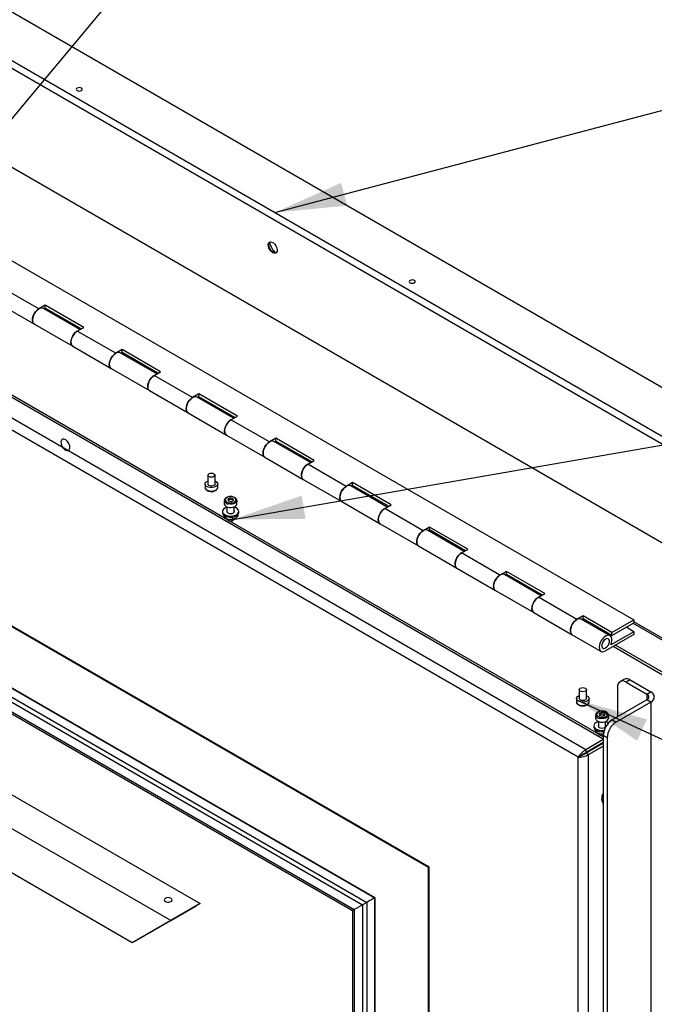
# Paper-space layout 'Sheet2' of a CAD drawing. Header units: millimetres. Extents: x 7 to 291, y 7 to 204.
# Tile 4 of 7: x 103 to 132, y 135 to 180. Entities that reach past the tile are written whole.
import ezdxf

# ---------------------------------------------------------------- set-up
doc = ezdxf.new("R2010")
doc.units = ezdxf.units.MM
doc.layers.add('DRAWING', color=7, linetype='Continuous')
doc.dimstyles.new('SLDDIMSTYLE0', dxfattribs={"dimtxt": 0.18, "dimasz": 3.302, "dimexe": 0, "dimexo": 0.0625, "dimgap": 0, "dimtad": 0, "dimtih": 1, "dimtoh": 1, "dimdec": 0, "dimrnd": 1e-09, "dimzin": 0, "dimdsep": 46, "dimtxsty": 'Standard', "dimsah": 1, "dimcen": 0.09, "dimadec": 0, "dimazin": 0, "dimtfac": 3.302, "dimtdec": 0, "dimtofl": 0, "dimtmove": 0, "dimatfit": 3, "dimfxl": 1, "dimfrac": 2, "dimtolj": 1, "dimtzin": 0, "dimarcsym": 0})

psp = doc.layouts.new('Sheet2')

# ---------------------------------------------------------------- linework, layer by layer
at = {"color": 7, "linetype": 'Continuous', "lineweight": 25}
for p, q in [((90.187, 188.033), (140.038, 159.254)), ((86.651, 187.829), (139.684, 157.213)), ((86.651, 187.488), (139.684, 156.873)), ((78.398, 183.393), (131.431, 152.778)), ((89.892, 181.058), (139.743, 152.28)), ((129.223, 146.802), (79.569, 175.466)), ((128.88, 146.455), (79.441, 174.996)), ((58.448, 170.34), (111.481, 139.725)), ((121.983, 141.385), (71.601, 170.47)), ((122.012, 141.402), (71.631, 170.487)), ((66.425, 169.999), (118.957, 139.673)), ((66.616, 170.11), (119.148, 139.783)), ((67.171, 170.213), (119.515, 139.995)), ((119.517, 139.996), (67.18, 170.21)), ((110.126, 138.943), (57.093, 169.558)), ((66.425, 169.557), (118.574, 139.452)), ((66.616, 169.355), (118.495, 139.406)), ((104.06, 167.082), (102.292, 168.103)), ((112.632, 157.444), (95.729, 167.203)), ((102.084, 167.402), (103.852, 166.381)), ((104.355, 167.252), (104.06, 167.082)), ((106.123, 166.232), (104.355, 167.252)), ((104.355, 167.116), (104.355, 167.252)), ((105.95, 166.132), (104.269, 167.103)), ((104.3, 167.085), (104.355, 167.116)), ((106.005, 166.164), (104.355, 167.116)), ((108.358, 137.922), (58.86, 166.496)), ((103.852, 166.381), (105.62, 165.361)), ((105.828, 166.062), (106.123, 166.232)), ((107.596, 165.041), (105.828, 166.062)), ((105.62, 165.361), (107.387, 164.34)), ((107.89, 165.211), (107.596, 165.041)), ((109.486, 164.091), (107.804, 165.062)), ((107.836, 165.043), (107.89, 165.075)), ((109.658, 164.191), (107.89, 165.211)), ((107.89, 165.075), (107.89, 165.211)), ((109.54, 164.123), (107.89, 165.075)), ((107.387, 164.34), (109.155, 163.32)), ((109.363, 164.021), (109.658, 164.191)), ((111.131, 163), (109.363, 164.021)), ((109.155, 163.32), (110.923, 162.299)), ((111.426, 163.17), (111.131, 163)), ((113.194, 162.15), (111.426, 163.17)), ((111.426, 163.034), (111.426, 163.17)), ((113.021, 162.05), (111.34, 163.021)), ((111.371, 163.002), (111.426, 163.034)), ((113.076, 162.082), (111.426, 163.034)), ((110.923, 162.299), (112.691, 161.278)), ((112.899, 161.98), (113.194, 162.15)), ((114.667, 160.959), (112.899, 161.98)), ((112.691, 161.278), (114.458, 160.258)), ((114.961, 161.129), (114.667, 160.959)), ((116.557, 160.009), (114.875, 160.98)), ((114.907, 160.961), (114.961, 160.993)), ((116.729, 160.109), (114.961, 161.129)), ((114.961, 160.993), (114.961, 161.129)), ((116.611, 160.041), (114.961, 160.993)), ((114.458, 160.258), (116.226, 159.237)), ((116.435, 159.939), (116.729, 160.109)), ((118.202, 158.918), (116.435, 159.939)), ((111.831, 159.433), (111.831, 159.025)), ((112.164, 159.025), (112.164, 159.433)), ((111.706, 159.025), (111.706, 158.869)), ((112.289, 158.869), (112.289, 159.025)), ((116.226, 159.237), (117.994, 158.217)), ((118.497, 159.088), (118.202, 158.918)), ((120.265, 158.068), (118.497, 159.088)), ((118.497, 158.952), (118.497, 159.088)), ((120.092, 157.968), (118.411, 158.939)), ((118.442, 158.92), (118.497, 158.952)), ((120.147, 158), (118.497, 158.952)), ((112.59, 158.263), (112.59, 158.107)), ((112.59, 158.26), (112.59, 158.263)), ((112.862, 158.38), (112.748, 158.329)), ((112.748, 158.329), (112.767, 158.246)), ((112.862, 158.312), (112.763, 158.267)), ((112.767, 158.246), (112.901, 158.215)), ((112.996, 158.348), (112.862, 158.38)), ((112.862, 158.312), (112.862, 158.38)), ((112.996, 158.28), (112.862, 158.312)), ((112.901, 158.215), (113.015, 158.266)), ((113.015, 158.266), (112.996, 158.348)), ((112.996, 158.28), (112.996, 158.348)), ((113.001, 158.259), (112.996, 158.28)), ((113.173, 158.107), (113.173, 158.263)), ((113.173, 158.263), (113.173, 158.259)), ((117.994, 158.217), (119.762, 157.196)), ((119.97, 157.898), (120.265, 158.068)), ((112.507, 157.767), (112.507, 157.712)), ((112.715, 157.75), (112.709, 157.739)), ((112.715, 157.969), (112.715, 157.729)), ((113.048, 157.729), (113.048, 157.969)), ((113.054, 157.739), (113.048, 157.75)), ((113.257, 157.712), (113.257, 157.767)), ((121.738, 156.877), (119.97, 157.898)), ((112.588, 157.544), (112.612, 157.494)), ((112.643, 157.541), (112.643, 157.459)), ((112.728, 157.389), (112.671, 157.422)), ((112.763, 157.406), (112.85, 157.393)), ((129.721, 147.579), (112.817, 157.338)), ((112.969, 157.49), (112.969, 157.409)), ((113.056, 157.425), (113.12, 157.462)), ((113.207, 157.604), (113.207, 157.546)), ((119.762, 157.196), (121.53, 156.176)), ((122.032, 157.047), (121.738, 156.877)), ((123.628, 155.927), (121.946, 156.898)), ((121.978, 156.879), (122.032, 156.911)), ((123.8, 156.027), (122.032, 157.047)), ((122.032, 156.911), (122.032, 157.047)), ((123.682, 155.959), (122.032, 156.911)), ((121.53, 156.176), (123.297, 155.155)), ((123.506, 155.857), (123.8, 156.027)), ((125.273, 154.836), (123.506, 155.857)), ((123.297, 155.155), (125.065, 154.135)), ((125.568, 155.006), (125.273, 154.836)), ((127.336, 153.986), (125.568, 155.006)), ((125.568, 154.87), (125.568, 155.006)), ((127.163, 153.886), (125.482, 154.857)), ((125.513, 154.838), (125.568, 154.87)), ((127.218, 153.918), (125.568, 154.87)), ((125.065, 154.135), (126.833, 153.114)), ((127.041, 153.815), (127.336, 153.986)), ((128.809, 152.795), (127.041, 153.815)), ((126.833, 153.114), (128.601, 152.094)), ((129.104, 152.965), (128.809, 152.795)), ((130.343, 152.05), (129.017, 152.816)), ((129.049, 152.797), (129.104, 152.829)), ((130.429, 152.2), (129.104, 152.965)), ((129.104, 152.829), (129.104, 152.965)), ((130.429, 152.064), (129.104, 152.829)), ((130.429, 152.2), (131.431, 152.778)), ((130.429, 152.064), (131.431, 152.642)), ((131.431, 152.778), (131.431, 152.642)), ((136.325, 149.867), (131.431, 152.692)), ((131.431, 152.234), (130.37, 151.621)), ((130.429, 152.064), (130.429, 152.2)), ((131.431, 152.234), (131.078, 152.438)), ((131.431, 152.234), (131.431, 152.098)), ((128.601, 152.094), (129.926, 151.329)), ((131.431, 152.098), (130.135, 151.349)), ((134.912, 148.985), (130.476, 151.546)), ((134.912, 149.122), (130.594, 151.614)), ((130.974, 150.04), (130.798, 149.938)), ((131.266, 150.011), (131.089, 149.909)), ((131.266, 150.011), (132.209, 149.466)), ((128.919, 149.568), (128.919, 149.16)), ((129.253, 149.16), (129.253, 149.568)), ((130.677, 149.67), (130.677, 148.31)), ((131.089, 149.909), (132.032, 149.364)), ((132.032, 149.364), (132.209, 149.466)), ((128.794, 149.16), (128.794, 149.004)), ((129.378, 149.004), (129.378, 149.16)), ((132.032, 149.092), (130.441, 148.174)), ((132.209, 148.99), (132.032, 149.092)), ((132.209, 148.99), (130.618, 148.072)), ((132.209, 148.99), (132.209, 76.386)), ((129.678, 148.398), (129.678, 148.242)), ((129.678, 148.395), (129.678, 148.398)), ((129.803, 148.104), (129.803, 147.864)), ((129.951, 148.515), (129.836, 148.464)), ((129.836, 148.464), (129.856, 148.381)), ((129.951, 148.447), (129.851, 148.402)), ((129.856, 148.381), (129.989, 148.35)), ((130.084, 148.483), (129.951, 148.515)), ((129.951, 148.447), (129.951, 148.515)), ((130.084, 148.415), (129.951, 148.447)), ((129.989, 148.35), (130.104, 148.401)), ((130.104, 148.401), (130.084, 148.483)), ((130.084, 148.415), (130.084, 148.483)), ((130.089, 148.394), (130.084, 148.415)), ((130.137, 147.864), (130.137, 148.104)), ((130.262, 148.242), (130.262, 148.398)), ((130.262, 148.398), (130.262, 148.394)), ((130.441, 148.174), (130.618, 148.072)), ((129.595, 147.902), (129.595, 147.847)), ((129.677, 147.679), (129.7, 147.629)), ((129.732, 147.676), (129.732, 147.594)), ((129.803, 147.885), (129.797, 147.874)), ((130.143, 147.874), (130.137, 147.885)), ((130.029, 147.267), (129.223, 146.802)), ((129.816, 147.524), (129.759, 147.557)), ((129.851, 147.542), (129.938, 147.528)), ((130.029, 147.402), (129.906, 147.473)), ((130.013, 147.523), (130.038, 147.526)), ((130.205, 147.357), (130.029, 147.459)), ((130.029, 147.459), (130.029, 75.808)), ((130.205, 147.357), (130.205, 75.706)), ((130.029, 147.131), (129.223, 146.666)), ((130.029, 147.131), (129.223, 146.665)), ((129.223, 146.802), (129.223, 146.666)), ((129.233, 146.648), (130.029, 147.107)), ((130.029, 147.131), (129.341, 146.733)), ((129.351, 146.58), (130.029, 146.971)), ((128.88, 146.455), (128.997, 146.523)), ((128.88, 79.703), (128.88, 146.455)), ((129.341, 146.733), (129.223, 146.665)), ((129.223, 146.665), (129.223, 146.665)), ((129.351, 146.58), (129.233, 146.648)), ((129.351, 79.579), (129.351, 146.58)), ((129.961, 144.63), (129.961, 144.528)), ((121.983, 141.385), (122.012, 141.402)), ((121.983, 74.361), (121.983, 141.385)), ((122.012, 74.378), (122.012, 141.402)), ((119.515, 139.995), (119.515, 71.996)), ((119.517, 72.006), (119.517, 139.996)), ((111.481, 139.725), (110.126, 138.943)), ((110.126, 138.943), (111.304, 139.623)), ((111.481, 139.725), (111.304, 139.623)), ((119.148, 139.783), (118.957, 139.673)), ((118.957, 139.673), (118.957, 71.458)), ((119.148, 139.783), (119.148, 71.568)), ((118.495, 139.406), (118.495, 71.946)), ((118.574, 139.452), (118.574, 71.679)), ((110.126, 138.943), (108.358, 137.922)), ((108.535, 138.024), (110.126, 138.943)), ((108.535, 138.024), (108.358, 137.922))]:
    psp.add_line(p, q, dxfattribs=at)
at = {"color": 8, "linetype": 'Continuous', "lineweight": 25}
for p, q in [((130.029, 147.289), (80.394, 175.942)), ((136.179, 149.853), (131.39, 152.618)), ((132.032, 149.364), (132.032, 149.092))]:
    psp.add_line(p, q, dxfattribs=at)
at = {"color": 7, "linetype": 'Continuous', "lineweight": 25, "flags": 128}
for points in [[(106.017, 177.238), (105.972, 177.255), (105.92, 177.261), (105.867, 177.255), (105.823, 177.238), (105.793, 177.212), (105.782, 177.181), (105.793, 177.151), (105.823, 177.125), (105.867, 177.108), (105.92, 177.102), (105.972, 177.108), (106.017, 177.125), (106.047, 177.151), (106.057, 177.181), (106.047, 177.212), (106.017, 177.238)], [(114.818, 169.663), (114.751, 169.715), (114.691, 169.786), (114.645, 169.871), (114.618, 169.958), (114.612, 170.039), (114.629, 170.106), (114.666, 170.15), (114.719, 170.167), (114.784, 170.156), (114.852, 170.116), (114.916, 170.054), (114.969, 169.975), (115.006, 169.888), (115.023, 169.802), (115.018, 169.727), (114.99, 169.671), (114.944, 169.64), (114.885, 169.637), (114.818, 169.663)], [(114.977, 169.658), (114.93, 169.652), (114.864, 169.671), (114.796, 169.717), (114.734, 169.784), (114.684, 169.866), (114.652, 169.953), (114.641, 170.037)], [(121.338, 168.393), (121.293, 168.41), (121.24, 168.416), (121.188, 168.41), (121.143, 168.393), (121.113, 168.367), (121.103, 168.337), (121.113, 168.307), (121.143, 168.281), (121.188, 168.264), (121.24, 168.258), (121.293, 168.264), (121.338, 168.281), (121.368, 168.307), (121.378, 168.337), (121.368, 168.367), (121.338, 168.393)], [(104.269, 167.103), (104.228, 167.118), (104.158, 167.119), (104.081, 167.093), (104.003, 167.043), (103.928, 166.97), (103.863, 166.881), (103.812, 166.783), (103.779, 166.681), (103.766, 166.584), (103.773, 166.498), (103.802, 166.43), (103.848, 166.383), (103.852, 166.381)], [(103.852, 166.381), (103.812, 166.415), (103.779, 166.478), (103.766, 166.56), (103.773, 166.655), (103.802, 166.756), (103.848, 166.856), (103.91, 166.948), (103.982, 167.025), (104.06, 167.082)], [(105.62, 165.361), (105.58, 165.394), (105.547, 165.457), (105.534, 165.539), (105.541, 165.634), (105.569, 165.735), (105.616, 165.835), (105.678, 165.927), (105.75, 166.004), (105.828, 166.062)], [(105.828, 166.062), (105.771, 166.022), (105.696, 165.95), (105.631, 165.861), (105.58, 165.762), (105.547, 165.661), (105.534, 165.564), (105.541, 165.478), (105.569, 165.409), (105.616, 165.363), (105.62, 165.361)], [(107.804, 165.062), (107.764, 165.077), (107.694, 165.078), (107.617, 165.052), (107.538, 165.001), (107.464, 164.929), (107.399, 164.84), (107.348, 164.742), (107.315, 164.64), (107.301, 164.543), (107.309, 164.457), (107.337, 164.389), (107.384, 164.342), (107.387, 164.34)], [(107.387, 164.34), (107.348, 164.374), (107.315, 164.437), (107.301, 164.519), (107.309, 164.614), (107.337, 164.715), (107.384, 164.815), (107.445, 164.907), (107.518, 164.984), (107.596, 165.041)], [(109.155, 163.32), (109.116, 163.353), (109.082, 163.416), (109.069, 163.498), (109.077, 163.593), (109.105, 163.694), (109.151, 163.794), (109.213, 163.886), (109.286, 163.963), (109.363, 164.021)], [(109.363, 164.021), (109.306, 163.981), (109.232, 163.909), (109.167, 163.82), (109.116, 163.721), (109.082, 163.62), (109.069, 163.523), (109.077, 163.437), (109.105, 163.368), (109.151, 163.322), (109.155, 163.32)], [(111.34, 163.021), (111.299, 163.036), (111.229, 163.037), (111.152, 163.011), (111.074, 162.96), (111, 162.888), (110.934, 162.799), (110.883, 162.701), (110.85, 162.599), (110.837, 162.502), (110.845, 162.416), (110.873, 162.348), (110.919, 162.301), (110.923, 162.299)], [(110.923, 162.299), (110.883, 162.333), (110.85, 162.396), (110.837, 162.478), (110.845, 162.572), (110.873, 162.674), (110.919, 162.774), (110.981, 162.866), (111.053, 162.943), (111.131, 163)], [(112.691, 161.278), (112.651, 161.312), (112.618, 161.375), (112.605, 161.457), (112.612, 161.552), (112.64, 161.653), (112.687, 161.753), (112.749, 161.845), (112.821, 161.922), (112.899, 161.98)], [(112.899, 161.98), (112.842, 161.94), (112.767, 161.868), (112.702, 161.779), (112.651, 161.68), (112.618, 161.579), (112.605, 161.482), (112.612, 161.396), (112.64, 161.327), (112.687, 161.281), (112.691, 161.278)], [(114.875, 160.98), (114.835, 160.995), (114.765, 160.996), (114.688, 160.97), (114.609, 160.919), (114.535, 160.847), (114.47, 160.758), (114.419, 160.66), (114.386, 160.558), (114.372, 160.461), (114.38, 160.375), (114.408, 160.307), (114.455, 160.26), (114.458, 160.258)], [(114.458, 160.258), (114.419, 160.292), (114.386, 160.355), (114.372, 160.437), (114.38, 160.531), (114.408, 160.633), (114.455, 160.733), (114.516, 160.825), (114.589, 160.902), (114.667, 160.959)], [(116.226, 159.237), (116.187, 159.271), (116.153, 159.334), (116.14, 159.416), (116.148, 159.511), (116.176, 159.612), (116.223, 159.712), (116.284, 159.804), (116.357, 159.881), (116.435, 159.939)], [(116.435, 159.939), (116.377, 159.899), (116.303, 159.827), (116.238, 159.738), (116.187, 159.639), (116.153, 159.538), (116.14, 159.441), (116.148, 159.355), (116.176, 159.286), (116.223, 159.24), (116.226, 159.237)], [(112.115, 159.365), (112.061, 159.345), (111.997, 159.337), (111.934, 159.345), (111.88, 159.365), (111.843, 159.397), (111.831, 159.433), (111.843, 159.47), (111.88, 159.501), (111.934, 159.522), (111.997, 159.53), (112.061, 159.522), (112.115, 159.501), (112.151, 159.47), (112.164, 159.433), (112.151, 159.397), (112.115, 159.365)], [(112.204, 158.906), (112.126, 158.874), (112.034, 158.858), (111.938, 158.86), (111.848, 158.881), (111.775, 158.916), (111.726, 158.964), (111.706, 159.018), (111.718, 159.073), (111.76, 159.123), (111.828, 159.162), (111.831, 159.163)], [(112.115, 158.957), (112.061, 158.936), (111.997, 158.929), (111.934, 158.936), (111.88, 158.957), (111.843, 158.988), (111.831, 159.025)], [(112.164, 159.025), (112.151, 158.988), (112.115, 158.957)], [(112.164, 159.163), (112.186, 159.154), (112.248, 159.111), (112.283, 159.06), (112.287, 159.004), (112.26, 158.951), (112.204, 158.906)], [(118.411, 158.939), (118.371, 158.954), (118.301, 158.955), (118.224, 158.929), (118.145, 158.878), (118.071, 158.806), (118.006, 158.717), (117.955, 158.619), (117.921, 158.517), (117.908, 158.42), (117.916, 158.334), (117.944, 158.266), (117.99, 158.219), (117.994, 158.217)], [(117.994, 158.217), (117.955, 158.251), (117.921, 158.314), (117.908, 158.396), (117.916, 158.49), (117.944, 158.592), (117.99, 158.692), (118.052, 158.784), (118.124, 158.861), (118.202, 158.918)], [(112.59, 158.107), (112.59, 158.103), (112.608, 158.048), (112.656, 158), (112.728, 157.964), (112.817, 157.943), (112.913, 157.939), (113.005, 157.954), (113.084, 157.986), (113.141, 158.03), (113.17, 158.083), (113.173, 158.107)], [(112.787, 158.164), (112.872, 158.153), (112.958, 158.16), (113.035, 158.183), (113.093, 158.22), (113.126, 158.267), (113.129, 158.317), (113.103, 158.364), (113.05, 158.404), (112.976, 158.431), (112.891, 158.442), (112.805, 158.435), (112.729, 158.411), (112.67, 158.374), (112.637, 158.328), (112.634, 158.278), (112.66, 158.23), (112.713, 158.19), (112.787, 158.164)], [(112.507, 157.712), (112.508, 157.697), (112.53, 157.636), (112.581, 157.582), (112.657, 157.539), (112.751, 157.509), (112.855, 157.496), (112.961, 157.501), (113.061, 157.522), (113.147, 157.559), (113.211, 157.608), (113.248, 157.666), (113.257, 157.712)], [(112.616, 157.92), (112.552, 157.87), (112.515, 157.813), (112.508, 157.751), (112.53, 157.691), (112.581, 157.637), (112.657, 157.593), (112.751, 157.564), (112.855, 157.551), (112.961, 157.555), (113.061, 157.577), (113.147, 157.613), (113.211, 157.663), (113.248, 157.721), (113.256, 157.782), (113.233, 157.842), (113.182, 157.896), (113.106, 157.94), (113.048, 157.96)], [(112.715, 157.96), (112.702, 157.957), (112.616, 157.92)], [(112.715, 157.805), (112.702, 157.767), (112.716, 157.727), (112.755, 157.693), (112.813, 157.671), (112.882, 157.663), (112.95, 157.671), (113.008, 157.693), (113.047, 157.727), (113.061, 157.767), (113.048, 157.805)], [(119.762, 157.196), (119.722, 157.23), (119.689, 157.293), (119.676, 157.375), (119.683, 157.47), (119.711, 157.571), (119.758, 157.671), (119.82, 157.763), (119.892, 157.84), (119.97, 157.898)], [(119.97, 157.898), (119.913, 157.858), (119.838, 157.786), (119.773, 157.697), (119.722, 157.598), (119.689, 157.497), (119.676, 157.4), (119.683, 157.314), (119.711, 157.245), (119.758, 157.199), (119.762, 157.196)], [(112.715, 157.426), (112.715, 157.426), (112.728, 157.389), (112.764, 157.358), (112.818, 157.337), (112.882, 157.33), (112.946, 157.338), (113, 157.359), (113.036, 157.39), (113.048, 157.426)], [(121.946, 156.898), (121.906, 156.913), (121.836, 156.914), (121.759, 156.888), (121.681, 156.837), (121.606, 156.765), (121.541, 156.676), (121.49, 156.578), (121.457, 156.476), (121.443, 156.379), (121.451, 156.293), (121.479, 156.224), (121.526, 156.178), (121.53, 156.176)], [(121.53, 156.176), (121.49, 156.21), (121.457, 156.273), (121.443, 156.355), (121.451, 156.449), (121.479, 156.55), (121.526, 156.651), (121.588, 156.743), (121.66, 156.82), (121.738, 156.877)], [(123.297, 155.155), (123.258, 155.189), (123.224, 155.252), (123.211, 155.334), (123.219, 155.429), (123.247, 155.53), (123.294, 155.63), (123.355, 155.722), (123.428, 155.799), (123.506, 155.857)], [(123.506, 155.857), (123.448, 155.817), (123.374, 155.745), (123.309, 155.656), (123.258, 155.557), (123.224, 155.456), (123.211, 155.359), (123.219, 155.273), (123.247, 155.204), (123.294, 155.158), (123.297, 155.155)], [(125.482, 154.857), (125.442, 154.872), (125.372, 154.873), (125.295, 154.847), (125.216, 154.796), (125.142, 154.724), (125.077, 154.635), (125.026, 154.537), (124.992, 154.435), (124.979, 154.338), (124.987, 154.252), (125.015, 154.183), (125.061, 154.137), (125.065, 154.135)], [(125.065, 154.135), (125.026, 154.169), (124.992, 154.232), (124.979, 154.314), (124.987, 154.408), (125.015, 154.509), (125.061, 154.61), (125.123, 154.702), (125.195, 154.779), (125.273, 154.836)], [(126.833, 153.114), (126.793, 153.148), (126.76, 153.211), (126.747, 153.293), (126.754, 153.388), (126.783, 153.489), (126.829, 153.589), (126.891, 153.681), (126.963, 153.758), (127.041, 153.815)], [(127.041, 153.815), (126.984, 153.776), (126.909, 153.704), (126.844, 153.615), (126.793, 153.516), (126.76, 153.415), (126.747, 153.318), (126.754, 153.232), (126.783, 153.163), (126.829, 153.117), (126.833, 153.114)], [(129.017, 152.816), (128.977, 152.831), (128.907, 152.832), (128.83, 152.806), (128.752, 152.755), (128.677, 152.683), (128.612, 152.594), (128.561, 152.496), (128.528, 152.394), (128.514, 152.297), (128.522, 152.211), (128.55, 152.142), (128.597, 152.096), (128.601, 152.094)], [(128.601, 152.094), (128.561, 152.128), (128.528, 152.191), (128.514, 152.273), (128.522, 152.367), (128.55, 152.468), (128.597, 152.569), (128.659, 152.661), (128.731, 152.738), (128.809, 152.795)], [(130.37, 151.621), (130.409, 151.723), (130.428, 151.822), (130.426, 151.911), (130.403, 151.985), (130.361, 152.038), (130.303, 152.066), (130.233, 152.067), (130.156, 152.041), (130.077, 151.99), (130.003, 151.918), (129.938, 151.829), (129.887, 151.73), (129.854, 151.629), (129.84, 151.532), (129.848, 151.446), (129.876, 151.377), (129.923, 151.331), (129.984, 151.31), (130.057, 151.316), (130.135, 151.349)], [(130.135, 151.485), (130.195, 151.532), (130.248, 151.599), (130.288, 151.676), (130.309, 151.754), (130.309, 151.825), (130.288, 151.88), (130.248, 151.911), (130.195, 151.916), (130.135, 151.894), (130.074, 151.846), (130.021, 151.78), (129.982, 151.703), (129.961, 151.624), (129.961, 151.553), (129.982, 151.499), (130.021, 151.467), (130.074, 151.463), (130.135, 151.485)], [(130.135, 151.485), (130.195, 151.532), (130.248, 151.599), (130.288, 151.676), (130.309, 151.754), (130.309, 151.825), (130.288, 151.88), (130.248, 151.911), (130.195, 151.916), (130.135, 151.894), (130.074, 151.846), (130.021, 151.78), (129.982, 151.703), (129.961, 151.624), (129.961, 151.553), (129.982, 151.499), (130.021, 151.467), (130.074, 151.463), (130.135, 151.485)], [(129.204, 149.5), (129.15, 149.48), (129.086, 149.472), (129.022, 149.48), (128.968, 149.5), (128.932, 149.532), (128.919, 149.568), (128.932, 149.605), (128.968, 149.637), (129.022, 149.657), (129.086, 149.665), (129.15, 149.657), (129.204, 149.637), (129.24, 149.605), (129.253, 149.568), (129.24, 149.532), (129.204, 149.5)], [(129.292, 149.041), (129.214, 149.009), (129.122, 148.993), (129.026, 148.995), (128.937, 149.016), (128.863, 149.051), (128.814, 149.099), (128.794, 149.153), (128.806, 149.208), (128.849, 149.258), (128.916, 149.297), (128.919, 149.298)], [(129.204, 149.092), (129.15, 149.071), (129.086, 149.064), (129.022, 149.071), (128.968, 149.092), (128.932, 149.123), (128.919, 149.16)], [(129.253, 149.16), (129.24, 149.123), (129.204, 149.092)], [(129.253, 149.298), (129.274, 149.289), (129.336, 149.246), (129.371, 149.195), (129.375, 149.139), (129.348, 149.086), (129.292, 149.041)], [(129.875, 148.299), (129.96, 148.288), (130.046, 148.295), (130.123, 148.318), (130.181, 148.355), (130.214, 148.402), (130.218, 148.452), (130.191, 148.5), (130.138, 148.539), (130.065, 148.566), (129.98, 148.577), (129.894, 148.57), (129.817, 148.547), (129.759, 148.509), (129.726, 148.463), (129.722, 148.413), (129.749, 148.365), (129.802, 148.326), (129.875, 148.299)], [(129.678, 148.242), (129.678, 148.238), (129.697, 148.183), (129.744, 148.135), (129.817, 148.099), (129.905, 148.078), (130.001, 148.074), (130.094, 148.089), (130.173, 148.121), (130.23, 148.165), (130.259, 148.218), (130.262, 148.242)], [(129.595, 147.847), (129.596, 147.832), (129.619, 147.772), (129.67, 147.717), (129.745, 147.674), (129.839, 147.644), (129.943, 147.631), (130.05, 147.636), (130.053, 147.636)], [(129.705, 148.055), (129.641, 148.005), (129.604, 147.948), (129.596, 147.886), (129.619, 147.826), (129.67, 147.772), (129.745, 147.728), (129.839, 147.699), (129.943, 147.686), (130.05, 147.69), (130.071, 147.693)], [(129.803, 148.096), (129.79, 148.092), (129.705, 148.055)], [(129.803, 147.94), (129.791, 147.902), (129.804, 147.862), (129.843, 147.828), (129.901, 147.806), (129.97, 147.798), (130.039, 147.806), (130.097, 147.828), (130.136, 147.862), (130.149, 147.902), (130.137, 147.94)], [(130.27, 148.032), (130.195, 148.075), (130.137, 148.096)], [(129.803, 147.561), (129.803, 147.561), (129.816, 147.524), (129.853, 147.493), (129.907, 147.472), (129.971, 147.465), (130.029, 147.471)], [(130.029, 144.328), (130.002, 144.373), (129.972, 144.452), (129.961, 144.528), (129.972, 144.592), (130.002, 144.635), (130.029, 144.65)], [(109.881, 139.968), (109.842, 139.935), (109.829, 139.895), (109.842, 139.856), (109.881, 139.822), (109.939, 139.8), (110.008, 139.792), (110.077, 139.8), (110.135, 139.822), (110.174, 139.856), (110.187, 139.895), (110.174, 139.935), (110.135, 139.968), (110.077, 139.991), (110.008, 139.999), (109.939, 139.991), (109.881, 139.968)], [(119.517, 139.996), (119.517, 139.996), (119.515, 139.995)], [(109.979, 139.793), (110.008, 139.795), (110.037, 139.793)]]:
    psp.add_lwpolyline(points, dxfattribs=at)
at = {"color": 7, "linetype": 'Continuous', "flags": 128}
psp.add_lwpolyline([(105.477, 160.783), (105.439, 160.887), (105.377, 160.982), (105.3, 161.053), (105.22, 161.09), (105.149, 161.087), (105.098, 161.044), (105.075, 160.969), (105.083, 160.872), (105.121, 160.768), (105.183, 160.673), (105.26, 160.602), (105.34, 160.565), (105.411, 160.568), (105.462, 160.611), (105.485, 160.686), (105.477, 160.783)], dxfattribs=at)
at = {"color": 8, "linetype": 'Continuous', "lineweight": 25, "flags": 128}
for points in [[(111.706, 158.869), (111.712, 158.834), (111.747, 158.782), (111.809, 158.74), (111.891, 158.712), (111.985, 158.7), (112.081, 158.707), (112.167, 158.732), (112.235, 158.771), (112.277, 158.821), (112.289, 158.869)], [(113.173, 158.259), (113.16, 158.213), (113.116, 158.163), (113.047, 158.125), (112.96, 158.101), (112.865, 158.095), (112.771, 158.107)], [(128.794, 149.004), (128.8, 148.969), (128.835, 148.918), (128.897, 148.875), (128.98, 148.847), (129.074, 148.835), (129.169, 148.842), (129.255, 148.867), (129.323, 148.906), (129.365, 148.956), (129.378, 149.004)], [(130.262, 148.394), (130.248, 148.348), (130.205, 148.298), (130.136, 148.26), (130.049, 148.236), (129.953, 148.23), (129.86, 148.243)]]:
    psp.add_lwpolyline(points, dxfattribs=at)
at = {"color": 7, "linetype": 'Continuous', "lineweight": 25}
for centre, radius, start, end in [((114.787, 170.053), 0.147, 132.6417, 186.2225), ((115.735, 170.431), 1.105, 195.1961, 224.7985), ((130.928, 149.711), 0.255, 50.7967, 189.214), ((131.095, 149.772), 0.293, 54.3824, 114.3071), ((132.119, 149.228), 0.255, 290.7834, 69.2166), ((131.981, 149.228), 0.146, 290.7834, 69.2166), ((130.924, 147.419), 0.896, 122.6055, 177.3945), ((131.101, 147.317), 0.896, 122.6055, 177.3945), ((130.15, 144.649), 0.19, 129.6652, 185.7593)]:
    psp.add_arc(centre, radius, start, end, dxfattribs=at)
at = {"color": 8, "linetype": 'Continuous', "lineweight": 25}
for centre in [(112.781, 158.303), (129.87, 148.438)]:
    psp.add_arc(centre, 0.196, 192.8393, 267.0702, dxfattribs=at)
at = {"color": 7, "linetype": 'Continuous', "lineweight": 25}
for centre, major_axis, ratio, start_param, end_param in [((129.115, 146.592), (0.249, 0.24), 0.291984, 0.869722, 2.440518), ((129.115, 146.592), (0.332, 0.096), 0.291859, 3.842629, 5.413426), ((129.115, 146.592), (0.159, 0.1), 0.040012, 0.806417, 2.377213), ((129.115, 146.592), (0.167, 0.088), 0.039871, 3.905965, 5.476761), ((117.97, 139.103), (1.667, 0.962), 0.00007, 0.383789, 0.785358), ((118.765, 139.562), (0.271, 0.156), 0.00007, 0.785358, 2.356154), ((118.765, 139.562), (0.271, 0.156), 0.00007, 2.356154, 3.141633)]:
    psp.add_ellipse(centre, major_axis=major_axis, ratio=ratio, start_param=start_param, end_param=end_param, dxfattribs=at)
for points, knots in [([(111.708, 158.872), (111.709, 158.857), (111.709, 158.822), (111.74, 158.774), (111.791, 158.732), (111.861, 158.701), (111.944, 158.683), (112.033, 158.681), (112.119, 158.696), (112.195, 158.726), (112.251, 158.77), (112.284, 158.819), (112.287, 158.854), (112.288, 158.869)], [0, 0, 0, 0, 0.070325, 0.15773, 0.248404, 0.34506, 0.443549, 0.541859, 0.640484, 0.740083, 0.841552, 0.929306, 1, 1, 1, 1]), ([(113.171, 158.257), (113.172, 158.261), (113.177, 158.282), (113.161, 158.324), (113.125, 158.372), (113.067, 158.411), (112.992, 158.439), (112.906, 158.451), (112.817, 158.448), (112.734, 158.428), (112.662, 158.392), (112.614, 158.345), (112.59, 158.297), (112.593, 158.269), (112.594, 158.259)], [0, 0, 0, 0, 0.0142849, 0.1022773, 0.1889261, 0.2807859, 0.3775515, 0.4749532, 0.5722489, 0.6700643, 0.7691401, 0.8701857, 0.9551202, 1, 1, 1, 1]), ([(112.588, 157.544), (112.587, 157.546), (112.583, 157.556), (112.575, 157.573), (112.568, 157.591), (112.565, 157.603), (112.564, 157.604)], [0, 0, 0, 0, 0.143483, 0.53734, 0.971416, 1, 1, 1, 1]), ([(112.643, 157.459), (112.643, 157.457), (112.643, 157.453), (112.642, 157.449), (112.639, 157.447), (112.632, 157.453), (112.622, 157.471), (112.614, 157.488), (112.612, 157.494)], [0, 0, 0, 0, 0.052856, 0.105578, 0.193514, 0.346604, 0.773519, 1, 1, 1, 1]), ([(112.638, 157.452), (112.647, 157.444), (112.656, 157.436), (112.67, 157.43), (112.672, 157.43)], [0, 0, 0, 0, 0.879686, 1, 1, 1, 1]), ([(112.763, 157.406), (112.758, 157.407), (112.742, 157.41), (112.713, 157.415), (112.684, 157.423), (112.663, 157.434), (112.652, 157.442), (112.646, 157.45), (112.644, 157.455), (112.643, 157.458), (112.643, 157.459)], [0, 0, 0, 0, 0.095175, 0.356429, 0.64436, 0.750514, 0.857278, 0.919893, 0.983044, 1, 1, 1, 1]), ([(112.969, 157.409), (112.969, 157.407), (112.968, 157.403), (112.964, 157.397), (112.954, 157.391), (112.926, 157.384), (112.889, 157.387), (112.86, 157.392), (112.85, 157.393)], [0, 0, 0, 0, 0.052856, 0.105578, 0.193514, 0.346604, 0.773519, 1, 1, 1, 1]), ([(112.925, 157.388), (112.947, 157.389), (112.972, 157.39), (112.994, 157.397), (112.997, 157.398)], [0, 0, 0, 0, 0.85935, 1, 1, 1, 1]), ([(113.056, 157.425), (113.047, 157.42), (113.03, 157.41), (113.006, 157.399), (112.986, 157.394), (112.974, 157.397), (112.97, 157.402), (112.969, 157.406), (112.969, 157.408), (112.969, 157.409)], [0, 0, 0, 0, 0.273747, 0.509749, 0.747375, 0.878411, 0.936573, 0.99516, 1, 1, 1, 1]), ([(113.207, 157.546), (113.207, 157.544), (113.207, 157.541), (113.204, 157.533), (113.197, 157.522), (113.18, 157.501), (113.153, 157.481), (113.13, 157.468), (113.12, 157.462)], [0, 0, 0, 0, 0.044572, 0.095582, 0.177878, 0.317214, 0.679024, 1, 1, 1, 1]), ([(128.797, 149.007), (128.797, 148.992), (128.798, 148.957), (128.829, 148.909), (128.879, 148.867), (128.949, 148.836), (129.033, 148.818), (129.122, 148.816), (129.208, 148.831), (129.284, 148.862), (129.339, 148.905), (129.373, 148.954), (129.375, 148.989), (129.376, 149.004)], [0, 0, 0, 0, 0.070325, 0.15773, 0.248404, 0.34506, 0.443549, 0.541859, 0.640484, 0.740083, 0.841552, 0.929306, 1, 1, 1, 1]), ([(130.26, 148.393), (130.261, 148.396), (130.265, 148.418), (130.25, 148.459), (130.213, 148.507), (130.155, 148.547), (130.081, 148.574), (129.994, 148.586), (129.905, 148.583), (129.822, 148.563), (129.751, 148.527), (129.703, 148.48), (129.678, 148.432), (129.681, 148.404), (129.682, 148.394)], [0, 0, 0, 0, 0.014285, 0.102277, 0.188926, 0.280786, 0.377552, 0.474953, 0.572249, 0.670064, 0.76914, 0.870186, 0.95512, 1, 1, 1, 1]), ([(129.677, 147.679), (129.675, 147.681), (129.671, 147.691), (129.663, 147.709), (129.656, 147.726), (129.653, 147.738), (129.653, 147.739)], [0, 0, 0, 0, 0.143483, 0.53734, 0.971416, 1, 1, 1, 1]), ([(129.732, 147.594), (129.732, 147.592), (129.732, 147.588), (129.73, 147.584), (129.728, 147.582), (129.72, 147.588), (129.711, 147.606), (129.703, 147.623), (129.7, 147.629)], [0, 0, 0, 0, 0.052856, 0.105578, 0.193514, 0.346604, 0.773519, 1, 1, 1, 1]), ([(129.726, 147.587), (129.735, 147.579), (129.745, 147.571), (129.759, 147.565), (129.761, 147.565)], [0, 0, 0, 0, 0.879686, 1, 1, 1, 1]), ([(129.851, 147.542), (129.847, 147.542), (129.831, 147.545), (129.802, 147.55), (129.772, 147.558), (129.751, 147.569), (129.741, 147.577), (129.734, 147.585), (129.732, 147.59), (129.732, 147.593), (129.732, 147.594)], [0, 0, 0, 0, 0.0951751, 0.3564285, 0.64436, 0.7505138, 0.8572781, 0.9198929, 0.9830438, 1, 1, 1, 1]), ([(130.039, 147.526), (130.035, 147.525), (130.013, 147.518), (129.977, 147.522), (129.948, 147.527), (129.938, 147.528)], [0, 0, 0, 0, 0.147953, 0.704663, 1, 1, 1, 1])]:
    psp.add_open_spline(points, degree=3, knots=knots, dxfattribs=at)

# ---------------------------------------------------------------- leaders
at = {"layer": 'DRAWING', "color": 7}
for points in [[(95.963, 167.609), (115.736, 191.322)], [(114.914, 171.513), (151.724, 181.211)], [(112.987, 157.395), (151.515, 164.09)], [(128.814, 149.099), (151.895, 138.395)]]:
    psp.add_leader(points, dimstyle='SLDDIMSTYLE0', dxfattribs=at)

doc.saveas('drawing.dxf')
